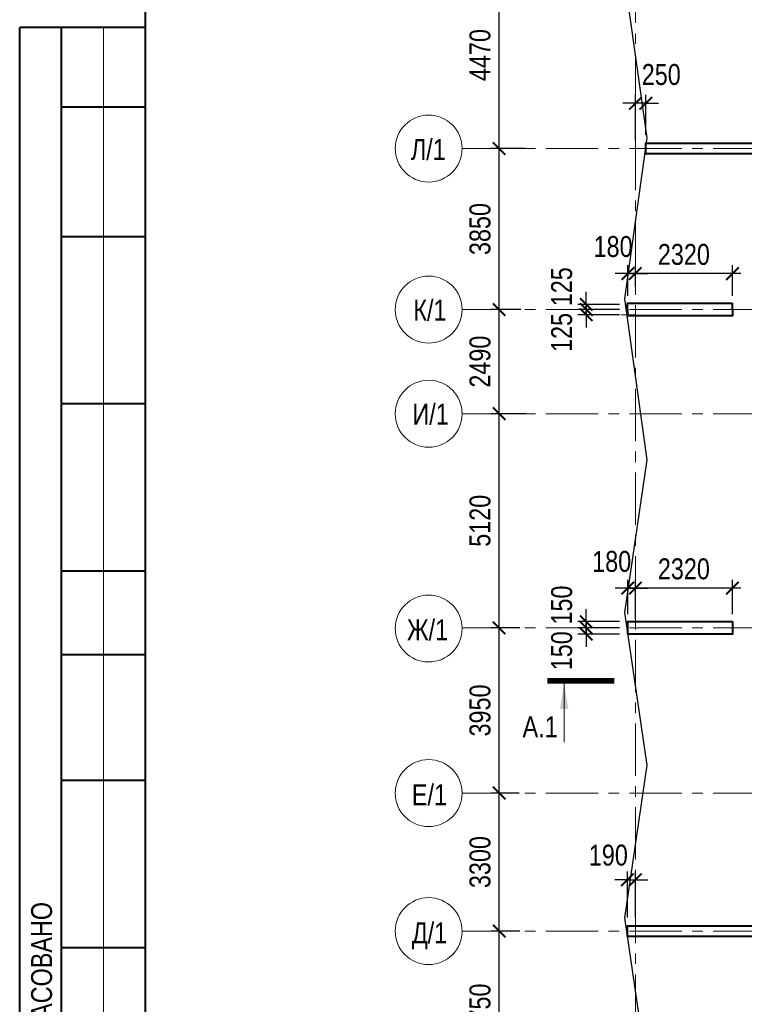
# Model space of a CAD drawing. Header units: inches. Extents: x -7218622 to -7066149, y 5758361 to 6202306.
# Tile 19 of 40: x -7167381 to -7150062, y 5876680 to 5900220. Entities that reach past the tile are written whole.
import ezdxf
from ezdxf.enums import TextEntityAlignment as Align

# ---------------------------------------------------------------- set-up
doc = ezdxf.new("R2010")
doc.units = ezdxf.units.IN
doc.header["$LTSCALE"] = 1000
doc.header["$MEASUREMENT"] = 0
doc.linetypes.add('CENTER', pattern=[2, 1.25, -0.25, 0.25, -0.25])
for name, color, linetype, lineweight in [('СК-040-С(тены)', 12, 'Continuous', 40), ('СК-043-С-ПИЛОНЫ', 5, 'Continuous', 40), ('СК-050-П(литы перекрытия)', 3, 'Continuous', 30), ('СК-100-О(си)', 7, 'CENTER', 15), ('СК-110-О-РАЗМЕРЫ', 7, 'Continuous', 15), ('СК-200-Р(амка)', 7, 'Continuous', 40), ('СК-210-Р-РАМКА ЛИНИИ ТОНКИЕ', 7, 'Continuous', 15), ('СК-400-Т(екст)', 7, 'Continuous', 20), ('СК-500-С(ечения)', 5, 'Continuous', 40)]:
    doc.layers.add(name, color=color, linetype=linetype, lineweight=lineweight)
doc.styles.add('ARIAL_annotative', font='arial.ttf', dxfattribs={"width": 0.8, "height": 2.5})
doc.styles.add('RUSS', font='arial.ttf', dxfattribs={"width": 0.8})
doc.dimstyles.new('100-200', dxfattribs={"dimscale": 0, "dimtxt": 500, "dimasz": 300, "dimexe": 200, "dimexo": 200, "dimgap": 200, "dimtad": 1, "dimdec": 0, "dimzin": 0, "dimdsep": 46, "dimtxsty": 'RUSS', "dimblk": 'ARCHTICK', "dimcen": 0.096, "dimdle": 200, "dimclrd": 7, "dimclre": 7, "dimclrt": 256, "dimadec": 0, "dimazin": 0, "dimtfac": 1, "dimtdec": 0, "dimtmove": 2, "dimatfit": 3, "dimldrblk": 'OBLIQUE', "dimfxl": 1, "dimtolj": 1, "dimtzin": 0, "dimarcsym": 0})

# ---------------------------------------------------------------- blocks, each defined once
blk = doc.blocks.new('_ArchTick')
at = {"color": 0, "linetype": 'ByBlock', "const_width": 0.15}
blk.add_lwpolyline([(-0.5, -0.5), (0.5, 0.5)], dxfattribs=at)
blk = doc.blocks.new('*D270')
at = {"layer": 'Defpoints', "color": 0, "transparency": 16777216}
for p in [(-7155922, 5878430), (-7155229, 5878430), (-7155481, 5874680)]:
    blk.add_point(p, dxfattribs=at)
at = {"layer": 'СК-110-О-РАЗМЕРЫ', "color": 7, "lineweight": -2, "transparency": 16777216}
for p, q in [((-7155922, 5874480), (-7155922, 5878630)), ((-7155429, 5878430), (-7156122, 5878430)), ((-7155681, 5874680), (-7156122, 5874680))]:
    blk.add_line(p, q, dxfattribs=at)
at = {"layer": 'СК-110-О-РАЗМЕРЫ', "color": 7, "lineweight": -2, "transparency": 16777216, "xscale": 300, "yscale": 300, "zscale": 300}
for p, rotation in [((-7155922, 5878430), 90), ((-7155922, 5874680), 270)]:
    blk.add_blockref('_ArchTick', p, dxfattribs=dict(at, rotation=rotation))
at = {"layer": 'СК-110-О-РАЗМЕРЫ', "transparency": 16777216, "insert": (-7156377, 5876555), "char_height": 500, "attachment_point": 5, "rotation": 90, "style": 'RUSS'}
blk.add_mtext('\\A1;3750', dxfattribs=at)
blk = doc.blocks.new('_Oblique')
at = {"color": 0, "linetype": 'ByBlock', "lineweight": -2}
blk.add_line((-0.5, -0.5), (0.5, 0.5), dxfattribs=at)
blk = doc.blocks.new('*D271')
at = {"layer": 'Defpoints', "color": 0, "transparency": 16777216}
for p in [(-7155922, 5881730), (-7155241, 5881730), (-7155479, 5878430)]:
    blk.add_point(p, dxfattribs=at)
at = {"layer": 'СК-110-О-РАЗМЕРЫ', "color": 7, "lineweight": -2, "transparency": 16777216}
for p, q in [((-7155922, 5878230), (-7155922, 5881930)), ((-7155441, 5881730), (-7156122, 5881730)), ((-7155679, 5878430), (-7156122, 5878430))]:
    blk.add_line(p, q, dxfattribs=at)
at = {"layer": 'СК-110-О-РАЗМЕРЫ', "color": 7, "lineweight": -2, "transparency": 16777216, "xscale": 300, "yscale": 300, "zscale": 300}
for p, rotation in [((-7155922, 5881730), 90), ((-7155922, 5878430), 270)]:
    blk.add_blockref('_ArchTick', p, dxfattribs=dict(at, rotation=rotation))
at = {"layer": 'СК-110-О-РАЗМЕРЫ', "transparency": 16777216, "insert": (-7156377, 5880080), "char_height": 500, "attachment_point": 5, "rotation": 90, "style": 'RUSS'}
blk.add_mtext('\\A1;3300', dxfattribs=at)
blk = doc.blocks.new('*D272')
at = {"layer": 'Defpoints', "color": 0, "transparency": 16777216}
for p in [(-7155922, 5885679), (-7155230, 5885679), (-7155489, 5881730)]:
    blk.add_point(p, dxfattribs=at)
at = {"layer": 'СК-110-О-РАЗМЕРЫ', "color": 7, "lineweight": -2, "transparency": 16777216}
for p, q in [((-7155922, 5881530), (-7155922, 5885879)), ((-7155430, 5885679), (-7156122, 5885679)), ((-7155689, 5881730), (-7156122, 5881730))]:
    blk.add_line(p, q, dxfattribs=at)
at = {"layer": 'СК-110-О-РАЗМЕРЫ', "color": 7, "lineweight": -2, "transparency": 16777216, "xscale": 300, "yscale": 300, "zscale": 300}
for p, rotation in [((-7155922, 5885679), 90), ((-7155922, 5881730), 270)]:
    blk.add_blockref('_ArchTick', p, dxfattribs=dict(at, rotation=rotation))
at = {"layer": 'СК-110-О-РАЗМЕРЫ', "transparency": 16777216, "insert": (-7156377, 5883705), "char_height": 500, "attachment_point": 5, "rotation": 90, "style": 'RUSS'}
blk.add_mtext('\\A1;3950', dxfattribs=at)
blk = doc.blocks.new('*D273')
at = {"layer": 'Defpoints', "color": 0, "transparency": 16777216}
for p in [(-7155922, 5897140), (-7155098, 5897140), (-7155534, 5893290)]:
    blk.add_point(p, dxfattribs=at)
at = {"layer": 'СК-110-О-РАЗМЕРЫ', "color": 7, "lineweight": -2, "transparency": 16777216}
for p, q in [((-7155922, 5893090), (-7155922, 5897340)), ((-7155298, 5897140), (-7156122, 5897140)), ((-7155734, 5893290), (-7156122, 5893290))]:
    blk.add_line(p, q, dxfattribs=at)
at = {"layer": 'СК-110-О-РАЗМЕРЫ', "color": 7, "lineweight": -2, "transparency": 16777216, "xscale": 300, "yscale": 300, "zscale": 300}
for p, rotation in [((-7155922, 5897140), 90), ((-7155922, 5893290), 270)]:
    blk.add_blockref('_ArchTick', p, dxfattribs=dict(at, rotation=rotation))
at = {"layer": 'СК-110-О-РАЗМЕРЫ', "transparency": 16777216, "insert": (-7156377, 5895215), "char_height": 500, "attachment_point": 5, "rotation": 90, "style": 'RUSS'}
blk.add_mtext('\\A1;3850', dxfattribs=at)
blk = doc.blocks.new('*D274')
at = {"layer": 'Defpoints', "color": 0, "transparency": 16777216}
for p in [(-7155922, 5901610), (-7155152, 5901610), (-7155479, 5897140)]:
    blk.add_point(p, dxfattribs=at)
at = {"layer": 'СК-110-О-РАЗМЕРЫ', "color": 7, "lineweight": -2, "transparency": 16777216}
for p, q in [((-7155922, 5896940), (-7155922, 5901810)), ((-7155352, 5901610), (-7156122, 5901610)), ((-7155679, 5897140), (-7156122, 5897140))]:
    blk.add_line(p, q, dxfattribs=at)
at = {"layer": 'СК-110-О-РАЗМЕРЫ', "color": 7, "lineweight": -2, "transparency": 16777216, "xscale": 300, "yscale": 300, "zscale": 300}
for p, rotation in [((-7155922, 5901610), 90), ((-7155922, 5897140), 270)]:
    blk.add_blockref('_ArchTick', p, dxfattribs=dict(at, rotation=rotation))
at = {"layer": 'СК-110-О-РАЗМЕРЫ', "transparency": 16777216, "insert": (-7156377, 5899375), "char_height": 500, "attachment_point": 5, "rotation": 90, "style": 'RUSS'}
blk.add_mtext('\\A1;4470', dxfattribs=at)
blk = doc.blocks.new('*D294')
at = {"layer": 'Defpoints', "color": 0, "transparency": 16777216}
for p in [(-7155922, 5893290), (-7155206, 5893290), (-7155488, 5890800)]:
    blk.add_point(p, dxfattribs=at)
at = {"layer": 'СК-110-О-РАЗМЕРЫ', "color": 7, "lineweight": -2, "transparency": 16777216}
for p, q in [((-7155922, 5890600), (-7155922, 5893490)), ((-7155406, 5893290), (-7156122, 5893290)), ((-7155688, 5890800), (-7156122, 5890800))]:
    blk.add_line(p, q, dxfattribs=at)
at = {"layer": 'СК-110-О-РАЗМЕРЫ', "color": 7, "lineweight": -2, "transparency": 16777216, "xscale": 300, "yscale": 300, "zscale": 300}
for p, rotation in [((-7155922, 5893290), 90), ((-7155922, 5890800), 270)]:
    blk.add_blockref('_ArchTick', p, dxfattribs=dict(at, rotation=rotation))
at = {"layer": 'СК-110-О-РАЗМЕРЫ', "transparency": 16777216, "insert": (-7156377, 5892045), "char_height": 500, "attachment_point": 5, "rotation": 90, "style": 'RUSS'}
blk.add_mtext('\\A1;2490', dxfattribs=at)
blk = doc.blocks.new('*D296')
at = {"layer": 'Defpoints', "color": 0, "transparency": 16777216}
for p in [(-7155922, 5890800), (-7155077, 5890800), (-7155656, 5885679)]:
    blk.add_point(p, dxfattribs=at)
at = {"layer": 'СК-110-О-РАЗМЕРЫ', "color": 7, "lineweight": -2, "transparency": 16777216}
for p, q in [((-7155922, 5885479), (-7155922, 5891000)), ((-7155277, 5890800), (-7156122, 5890800)), ((-7155856, 5885679), (-7156122, 5885679))]:
    blk.add_line(p, q, dxfattribs=at)
at = {"layer": 'СК-110-О-РАЗМЕРЫ', "color": 7, "lineweight": -2, "transparency": 16777216, "xscale": 300, "yscale": 300, "zscale": 300}
for p, rotation in [((-7155922, 5890800), 90), ((-7155922, 5885679), 270)]:
    blk.add_blockref('_ArchTick', p, dxfattribs=dict(at, rotation=rotation))
at = {"layer": 'СК-110-О-РАЗМЕРЫ', "transparency": 16777216, "insert": (-7156377, 5888240), "char_height": 500, "attachment_point": 5, "rotation": 90, "style": 'RUSS'}
blk.add_mtext('\\A1;5120', dxfattribs=at)
blk = doc.blocks.new('*D237')
at = {"layer": 'Defpoints', "color": 0, "transparency": 16777216}
for p in [(-7152666, 5894150), (-7152666, 5893636), (-7150346, 5893415)]:
    blk.add_point(p, dxfattribs=at)
at = {"layer": 'СК-110-О-РАЗМЕРЫ', "color": 7, "lineweight": -2, "transparency": 16777216}
for p, q in [((-7152666, 5893836), (-7152666, 5894350)), ((-7150346, 5893615), (-7150346, 5894350)), ((-7150146, 5894150), (-7152866, 5894150))]:
    blk.add_line(p, q, dxfattribs=at)
at = {"layer": 'СК-110-О-РАЗМЕРЫ', "color": 7, "lineweight": -2, "transparency": 16777216, "xscale": 300, "yscale": 300, "zscale": 300, "rotation": 180}
blk.add_blockref('_ArchTick', (-7152666, 5894150), dxfattribs=at)
at = {"layer": 'СК-110-О-РАЗМЕРЫ', "color": 7, "lineweight": -2, "transparency": 16777216, "xscale": 300, "yscale": 300, "zscale": 300}
blk.add_blockref('_ArchTick', (-7150346, 5894150), dxfattribs=at)
at = {"layer": 'СК-110-О-РАЗМЕРЫ', "transparency": 16777216, "insert": (-7151506, 5894606), "char_height": 500, "attachment_point": 5, "style": 'RUSS'}
blk.add_mtext('\\A1;2320', dxfattribs=at)
blk = doc.blocks.new('*D238')
at = {"layer": 'Defpoints', "color": 0, "transparency": 16777216}
for p in [(-7152666, 5894150), (-7152666, 5893856), (-7152846, 5893415)]:
    blk.add_point(p, dxfattribs=at)
at = {"layer": 'СК-110-О-РАЗМЕРЫ', "color": 7, "lineweight": -2, "transparency": 16777216}
for p, q in [((-7152846, 5893615), (-7152846, 5894350)), ((-7152666, 5894056), (-7152666, 5894350)), ((-7152846, 5894150), (-7153146, 5894150)), ((-7152846, 5894150), (-7152666, 5894150)), ((-7152666, 5894150), (-7152366, 5894150))]:
    blk.add_line(p, q, dxfattribs=at)
at = {"layer": 'СК-110-О-РАЗМЕРЫ', "color": 7, "lineweight": -2, "transparency": 16777216, "xscale": 300, "yscale": 300, "zscale": 300}
blk.add_blockref('_ArchTick', (-7152846, 5894150), dxfattribs=at)
at = {"layer": 'СК-110-О-РАЗМЕРЫ', "color": 7, "lineweight": -2, "transparency": 16777216, "xscale": 300, "yscale": 300, "zscale": 300, "rotation": 180}
blk.add_blockref('_ArchTick', (-7152666, 5894150), dxfattribs=at)
at = {"layer": 'СК-110-О-РАЗМЕРЫ', "transparency": 16777216, "insert": (-7153198, 5894794), "char_height": 500, "attachment_point": 5, "style": 'RUSS'}
blk.add_mtext('\\A1;180', dxfattribs=at)
blk = doc.blocks.new('*D254')
at = {"layer": 'Defpoints', "color": 0, "transparency": 16777216}
for p in [(-7152666, 5879655), (-7152855, 5878555), (-7152666, 5878555)]:
    blk.add_point(p, dxfattribs=at)
at = {"layer": 'СК-110-О-РАЗМЕРЫ', "color": 7, "lineweight": -2, "transparency": 16777216}
for p, q in [((-7152855, 5878755), (-7152855, 5879855)), ((-7152666, 5878755), (-7152666, 5879855)), ((-7152855, 5879655), (-7153155, 5879655)), ((-7152855, 5879655), (-7152666, 5879655)), ((-7152666, 5879655), (-7152366, 5879655))]:
    blk.add_line(p, q, dxfattribs=at)
at = {"layer": 'СК-110-О-РАЗМЕРЫ', "color": 7, "lineweight": -2, "transparency": 16777216, "xscale": 300, "yscale": 300, "zscale": 300}
blk.add_blockref('_ArchTick', (-7152855, 5879655), dxfattribs=at)
at = {"layer": 'СК-110-О-РАЗМЕРЫ', "color": 7, "lineweight": -2, "transparency": 16777216, "xscale": 300, "yscale": 300, "zscale": 300, "rotation": 180}
blk.add_blockref('_ArchTick', (-7152666, 5879655), dxfattribs=at)
at = {"layer": 'СК-110-О-РАЗМЕРЫ', "transparency": 16777216, "insert": (-7153311, 5880244), "char_height": 500, "attachment_point": 5, "style": 'RUSS'}
blk.add_mtext('\\A1;190', dxfattribs=at)
blk = doc.blocks.new('*D248')
at = {"layer": 'Defpoints', "color": 0, "transparency": 16777216}
for p in [(-7152666, 5886632), (-7152666, 5885679), (-7150346, 5885804)]:
    blk.add_point(p, dxfattribs=at)
at = {"layer": 'СК-110-О-РАЗМЕРЫ', "color": 7, "lineweight": -2, "transparency": 16777216}
for p, q in [((-7152666, 5885879), (-7152666, 5886832)), ((-7150346, 5886004), (-7150346, 5886832)), ((-7150146, 5886632), (-7152866, 5886632))]:
    blk.add_line(p, q, dxfattribs=at)
at = {"layer": 'СК-110-О-РАЗМЕРЫ', "color": 7, "lineweight": -2, "transparency": 16777216, "xscale": 300, "yscale": 300, "zscale": 300, "rotation": 180}
blk.add_blockref('_ArchTick', (-7152666, 5886632), dxfattribs=at)
at = {"layer": 'СК-110-О-РАЗМЕРЫ', "color": 7, "lineweight": -2, "transparency": 16777216, "xscale": 300, "yscale": 300, "zscale": 300}
blk.add_blockref('_ArchTick', (-7150346, 5886632), dxfattribs=at)
at = {"layer": 'СК-110-О-РАЗМЕРЫ', "transparency": 16777216, "insert": (-7151506, 5887088), "char_height": 500, "attachment_point": 5, "style": 'RUSS'}
blk.add_mtext('\\A1;2320', dxfattribs=at)
blk = doc.blocks.new('*D249')
at = {"layer": 'Defpoints', "color": 0, "transparency": 16777216}
for p in [(-7152666, 5886632), (-7152846, 5885804), (-7152666, 5885679)]:
    blk.add_point(p, dxfattribs=at)
at = {"layer": 'СК-110-О-РАЗМЕРЫ', "color": 7, "lineweight": -2, "transparency": 16777216}
for p, q in [((-7152846, 5886004), (-7152846, 5886832)), ((-7152666, 5885879), (-7152666, 5886832)), ((-7152846, 5886632), (-7153146, 5886632)), ((-7152846, 5886632), (-7152666, 5886632)), ((-7152666, 5886632), (-7152366, 5886632))]:
    blk.add_line(p, q, dxfattribs=at)
at = {"layer": 'СК-110-О-РАЗМЕРЫ', "color": 7, "lineweight": -2, "transparency": 16777216, "xscale": 300, "yscale": 300, "zscale": 300}
blk.add_blockref('_ArchTick', (-7152846, 5886632), dxfattribs=at)
at = {"layer": 'СК-110-О-РАЗМЕРЫ', "color": 7, "lineweight": -2, "transparency": 16777216, "xscale": 300, "yscale": 300, "zscale": 300, "rotation": 180}
blk.add_blockref('_ArchTick', (-7152666, 5886632), dxfattribs=at)
at = {"layer": 'СК-110-О-РАЗМЕРЫ', "transparency": 16777216, "insert": (-7153231, 5887266), "char_height": 500, "attachment_point": 5, "style": 'RUSS'}
blk.add_mtext('\\A1;180', dxfattribs=at)
blk = doc.blocks.new('*D250')
at = {"layer": 'Defpoints', "color": 0, "transparency": 16777216}
for p in [(-7153839, 5885679), (-7152846, 5885829), (-7152846, 5885679)]:
    blk.add_point(p, dxfattribs=at)
at = {"layer": 'СК-110-О-РАЗМЕРЫ', "color": 7, "lineweight": -2, "transparency": 16777216}
for p, q in [((-7153839, 5885829), (-7153839, 5886129)), ((-7153046, 5885829), (-7154039, 5885829)), ((-7153046, 5885679), (-7154039, 5885679)), ((-7153839, 5885829), (-7153839, 5885679)), ((-7153839, 5885679), (-7153839, 5885379))]:
    blk.add_line(p, q, dxfattribs=at)
at = {"layer": 'СК-110-О-РАЗМЕРЫ', "color": 7, "lineweight": -2, "transparency": 16777216, "xscale": 300, "yscale": 300, "zscale": 300}
for p, rotation in [((-7153839, 5885829), 270), ((-7153839, 5885679), 90)]:
    blk.add_blockref('_ArchTick', p, dxfattribs=dict(at, rotation=rotation))
at = {"layer": 'СК-110-О-РАЗМЕРЫ', "transparency": 16777216, "insert": (-7154425, 5886226), "char_height": 500, "attachment_point": 5, "rotation": 90, "style": 'RUSS'}
blk.add_mtext('\\A1;150', dxfattribs=at)
blk = doc.blocks.new('*D242')
at = {"layer": 'Defpoints', "color": 0, "transparency": 16777216}
for p in [(-7153839, 5885679), (-7152846, 5885679), (-7152846, 5885530)]:
    blk.add_point(p, dxfattribs=at)
at = {"layer": 'СК-110-О-РАЗМЕРЫ', "color": 7, "lineweight": -2, "transparency": 16777216}
for p, q in [((-7153839, 5885679), (-7153839, 5885979)), ((-7153046, 5885679), (-7154039, 5885679)), ((-7153839, 5885530), (-7153839, 5885679)), ((-7153046, 5885530), (-7154039, 5885530)), ((-7153839, 5885530), (-7153839, 5885230))]:
    blk.add_line(p, q, dxfattribs=at)
at = {"layer": 'СК-110-О-РАЗМЕРЫ', "color": 7, "lineweight": -2, "transparency": 16777216, "xscale": 300, "yscale": 300, "zscale": 300}
for p, rotation in [((-7153839, 5885679), 270), ((-7153839, 5885530), 90)]:
    blk.add_blockref('_ArchTick', p, dxfattribs=dict(at, rotation=rotation))
at = {"layer": 'СК-110-О-РАЗМЕРЫ', "transparency": 16777216, "insert": (-7154425, 5885133), "char_height": 500, "attachment_point": 5, "rotation": 90, "style": 'RUSS'}
blk.add_mtext('\\A1;150', dxfattribs=at)
blk = doc.blocks.new('*D243')
at = {"layer": 'Defpoints', "color": 0, "transparency": 16777216}
for p in [(-7152846, 5893415), (-7153839, 5893290), (-7152846, 5893290)]:
    blk.add_point(p, dxfattribs=at)
at = {"layer": 'СК-110-О-РАЗМЕРЫ', "color": 7, "lineweight": -2, "transparency": 16777216}
for p, q in [((-7153839, 5893415), (-7153839, 5893715)), ((-7153046, 5893415), (-7154039, 5893415)), ((-7153839, 5893415), (-7153839, 5893290)), ((-7153046, 5893290), (-7154039, 5893290)), ((-7153839, 5893290), (-7153839, 5892990))]:
    blk.add_line(p, q, dxfattribs=at)
at = {"layer": 'СК-110-О-РАЗМЕРЫ', "color": 7, "lineweight": -2, "transparency": 16777216, "xscale": 300, "yscale": 300, "zscale": 300}
for p, rotation in [((-7153839, 5893415), 270), ((-7153839, 5893290), 90)]:
    blk.add_blockref('_ArchTick', p, dxfattribs=dict(at, rotation=rotation))
at = {"layer": 'СК-110-О-РАЗМЕРЫ', "transparency": 16777216, "insert": (-7154425, 5893836), "char_height": 500, "attachment_point": 5, "rotation": 90, "style": 'RUSS'}
blk.add_mtext('\\A1;125', dxfattribs=at)
blk = doc.blocks.new('*D244')
at = {"layer": 'Defpoints', "color": 0, "transparency": 16777216}
for p in [(-7153839, 5893290), (-7152846, 5893290), (-7152846, 5893165)]:
    blk.add_point(p, dxfattribs=at)
at = {"layer": 'СК-110-О-РАЗМЕРЫ', "color": 7, "lineweight": -2, "transparency": 16777216}
for p, q in [((-7153839, 5893290), (-7153839, 5893590)), ((-7153046, 5893290), (-7154039, 5893290)), ((-7153839, 5893165), (-7153839, 5893290)), ((-7153046, 5893165), (-7154039, 5893165)), ((-7153839, 5893165), (-7153839, 5892865))]:
    blk.add_line(p, q, dxfattribs=at)
at = {"layer": 'СК-110-О-РАЗМЕРЫ', "color": 7, "lineweight": -2, "transparency": 16777216, "xscale": 300, "yscale": 300, "zscale": 300}
for p, rotation in [((-7153839, 5893290), 270), ((-7153839, 5893165), 90)]:
    blk.add_blockref('_ArchTick', p, dxfattribs=dict(at, rotation=rotation))
at = {"layer": 'СК-110-О-РАЗМЕРЫ', "transparency": 16777216, "insert": (-7154425, 5892743), "char_height": 500, "attachment_point": 5, "rotation": 90, "style": 'RUSS'}
blk.add_mtext('\\A1;125', dxfattribs=at)
blk = doc.blocks.new('*D245')
at = {"layer": 'Defpoints', "color": 0, "transparency": 16777216}
for p in [(-7152666, 5898221), (-7152416, 5897265), (-7152666, 5897140)]:
    blk.add_point(p, dxfattribs=at)
at = {"layer": 'СК-110-О-РАЗМЕРЫ', "color": 7, "lineweight": -2, "transparency": 16777216}
for p, q in [((-7152666, 5897340), (-7152666, 5898421)), ((-7152416, 5897465), (-7152416, 5898421)), ((-7152666, 5898221), (-7152966, 5898221)), ((-7152416, 5898221), (-7152666, 5898221)), ((-7152416, 5898221), (-7152116, 5898221))]:
    blk.add_line(p, q, dxfattribs=at)
at = {"layer": 'СК-110-О-РАЗМЕРЫ', "color": 7, "lineweight": -2, "transparency": 16777216, "xscale": 300, "yscale": 300, "zscale": 300}
blk.add_blockref('_ArchTick', (-7152666, 5898221), dxfattribs=at)
at = {"layer": 'СК-110-О-РАЗМЕРЫ', "color": 7, "lineweight": -2, "transparency": 16777216, "xscale": 300, "yscale": 300, "zscale": 300, "rotation": 180}
blk.add_blockref('_ArchTick', (-7152416, 5898221), dxfattribs=at)
at = {"layer": 'СК-110-О-РАЗМЕРЫ', "transparency": 16777216, "insert": (-7152047, 5898907), "char_height": 500, "attachment_point": 5, "style": 'RUSS'}
blk.add_mtext('\\A1;250', dxfattribs=at)
blk = doc.blocks.new('Сечение')
at = {"layer": 'СК-500-С(ечения)', "linetype": 'Continuous', "lineweight": 15, "ltscale": 100}
blk.add_line((-200, -35), (-200, -735), dxfattribs=at)
at = {"layer": 'СК-500-С(ечения)', "linetype": 'Continuous', "ltscale": 100, "const_width": 70}
blk.add_lwpolyline([(-400, 0), (400, 0)], dxfattribs=at)
at = {"layer": 'СК-500-С(ечения)', "linetype": 'Continuous', "ltscale": 100}
blk.add_solid([(-200, -35), (-250, -335), (-150, -335)], dxfattribs=at)
blk = doc.blocks.new('*U535')
at = {"layer": 'СК-400-Т(екст)', "ltscale": 100, "xscale": 0.009999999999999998, "yscale": 0.009999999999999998, "zscale": 0.009999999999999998, "rotation": 6.149580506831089e-05}
blk.add_blockref('Сечение', (4, 0), dxfattribs=at)
at = {"layer": 'СК-500-С(ечения)', "color": 0, "ltscale": 100, "style": 'ARIAL_annotative', "width": 0.8}
blk.add_attdef('НОМЕР_СЕЧЕНИЯ_1_1(НОМЕР_ЛИСТА)', text='', height=2.5, rotation=0.0001, dxfattribs=at).set_placement((1.23, -6.74), align=Align.RIGHT)
blk.add_attdef('НОМЕР_СЕЧЕНИЯ_2_1(НОМЕР_ЛИСТА)', text='', height=2.5, rotation=0.0001, dxfattribs=at).set_placement((128.92, -7.48), align=Align.BOTTOM_LEFT)

msp = doc.modelspace()

# ---------------------------------------------------------------- linework, layer by layer
at = {"layer": 'СК-040-С(тены)'}
for points in [[(-7145715.4, 5897264.6), (-7145715.4, 5897014.6), (-7152415.6, 5897014.6), (-7152415.6, 5897264.6)], [(-7145385.7, 5878554.6), (-7145385.7, 5878304.6), (-7152855.4, 5878304.6), (-7152855.4, 5878554.6)]]:
    msp.add_lwpolyline(points, close=True, dxfattribs=at)
at = {"layer": 'СК-043-С-ПИЛОНЫ'}
for points in [[(-7150352.6, 5893439.6), (-7150345.6, 5893139.6), (-7152845.6, 5893139.6), (-7152852.6, 5893439.6)], [(-7150345.6, 5885829.5), (-7150345.6, 5885529.5), (-7152845.6, 5885529.5), (-7152845.6, 5885829.5)]]:
    msp.add_lwpolyline(points, close=True, dxfattribs=at)
at = {"layer": 'СК-050-П(литы перекрытия)'}
msp.add_lwpolyline([(-7135485.7, 5887974.6), (-7135485.7, 5890674.6), (-7132887, 5890674.6), (-7132491.3, 5893549.1), (-7133021.1, 5897397.8), (-7132491.3, 5901801.5), (-7133022.1, 5905252.2), (-7132201.7, 5909432.9), (-7136761.6, 5908612.1), (-7139721.6, 5909142.1), (-7142680.3, 5908612.1), (-7145641.6, 5909142.1), (-7148601.6, 5908612.1), (-7153217.5, 5909434), (-7152393.7, 5904851.6), (-7152924.2, 5901198.6), (-7152394.2, 5897399.2), (-7152924.3, 5893550), (-7152394.2, 5889699.5), (-7152924.1, 5886049.6), (-7152394.1, 5882399.6), (-7152924.1, 5878748.8), (-7152394, 5875098.9)], dxfattribs=at)
at = {"layer": 'СК-100-О(си)', "linetype": 'CENTER'}
for p, q in [((-7152665.7, 5911393.9), (-7152665.7, 5859887.7)), ((-7156805.8, 5897139.6), (-7129480.8, 5897139.6)), ((-7156805.8, 5893289.6), (-7129480.8, 5893289.6)), ((-7156805.8, 5890799.6), (-7129480.8, 5890799.6)), ((-7156805.8, 5885679.5), (-7129480.8, 5885679.5)), ((-7156805.8, 5881729.8), (-7129480.8, 5881729.8)), ((-7156805.8, 5878429.8), (-7129480.8, 5878429.8))]:
    msp.add_line(p, q, dxfattribs=at)
at = {"layer": 'СК-100-О(си)', "linetype": 'Continuous'}
for centre in [(-7157605.8, 5897139.6), (-7157605.8, 5893289.6), (-7157605.8, 5890799.6), (-7157605.8, 5885664.3), (-7157605.8, 5881729.8), (-7157605.8, 5878429.8)]:
    msp.add_circle(centre, 800, dxfattribs=at)
at = {"layer": 'СК-110-О-РАЗМЕРЫ'}
msp.add_line((-7152665.7, 5893164.6), (-7153014.3, 5893164.6), dxfattribs=at)
at = {"layer": 'СК-200-Р(амка)'}
for p, q in [((-7164381.5, 5914432.3), (-7164381.5, 5857032.3)), ((-7164381.5, 5900032.3), (-7167381.5, 5900032.3)), ((-7167381.5, 5874032.3), (-7167381.5, 5900032.3)), ((-7166381.5, 5874032.3), (-7166381.5, 5900032.3)), ((-7164381.5, 5898132.3), (-7166381.5, 5898132.3)), ((-7164381.5, 5895032.3), (-7166381.5, 5895032.3)), ((-7164381.5, 5891032.3), (-7166381.5, 5891032.3)), ((-7164381.5, 5887032.3), (-7166381.5, 5887032.3)), ((-7164381.5, 5885032.3), (-7166381.5, 5885032.3)), ((-7164381.5, 5882032.3), (-7166381.5, 5882032.3)), ((-7164381.5, 5878032.3), (-7166381.5, 5878032.3))]:
    msp.add_line(p, q, dxfattribs=at)
at = {"layer": 'СК-210-Р-РАМКА ЛИНИИ ТОНКИЕ'}
msp.add_line((-7165381.5, 5874032.3), (-7165381.5, 5900032.3), dxfattribs=at)

# ---------------------------------------------------------------- block references
at = {"layer": 'СК-500-С(ечения)'}
ref = msp.add_blockref('*U535', (-7154767.9, 5884413.4), dxfattribs=dict(at, xscale=200, yscale=200, zscale=200, rotation=359.9999385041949))
ref.add_attrib('НОМЕР_СЕЧЕНИЯ_1_1(НОМЕР_ЛИСТА)', 'А.1', dxfattribs={"color": 0, "ltscale": 100, "height": 500, "rotation": 360, "style": 'ARIAL_annotative', "width": 0.8}).set_placement((-7154522.6, 5883065.5), align=Align.RIGHT)

# ---------------------------------------------------------------- texts
at = {"layer": 'СК-200-Р(амка)', "style": 'RUSS', "width": 0.8}
msp.add_text('СОГЛАСОВАНО', height=500, rotation=90, dxfattribs=at).set_placement((-7166608.8, 5874824.6))
at = {"layer": 'СК-400-Т(екст)', "style": 'RUSS', "width": 0.8}
for s, p in [('Л/1', (-7158031.4, 5896867.3)), ('К/1', (-7157971.1, 5893026.2)), ('И/1', (-7157993.4, 5890541.2)), ('Ж/1', (-7158123.6, 5885381.9)), ('Е/1', (-7158006.6, 5881439.9)), ('Д/1', (-7158007.1, 5878140))]:
    msp.add_text(s, height=500, dxfattribs=at).set_placement(p)

# ---------------------------------------------------------------- dimensions: what is measured, and where the dimension line sits
at = {"layer": 'СК-110-О-РАЗМЕРЫ'}
for base, p1, p2, override, picture, middle in [((-7155921.6, 5901609.7), (-7155479.4, 5897139.6), (-7155151.5, 5901609.7), {"dimscale": 1}, '*D274', (-7156376.9, 5899374.6)), ((-7155921.6, 5897139.6), (-7155533.8, 5893289.6), (-7155098.2, 5897139.6), {"dimscale": 1, "dimtxsty": 'RUSS'}, '*D273', (-7156377.1, 5895214.6)), ((-7155921.6, 5893289.6), (-7155487.6, 5890799.6), (-7155205.8, 5893289.6), {"dimscale": 1, "dimtxsty": 'RUSS'}, '*D294', (-7156376.9, 5892044.6)), ((-7155921.6, 5890799.6), (-7155656.2, 5885679.5), (-7155076.8, 5890799.6), {"dimscale": 1, "dimtxsty": 'RUSS'}, '*D296', (-7156376.9, 5888239.5)), ((-7155921.6, 5885679.5), (-7155489.5, 5881729.6), (-7155230.4, 5885679.5), {"dimscale": 1, "dimtxsty": 'RUSS'}, '*D272', (-7156377.1, 5883704.5)), ((-7155921.6, 5881729.6), (-7155479.4, 5878429.8), (-7155240.9, 5881729.6), {"dimscale": 1, "dimtxsty": 'RUSS'}, '*D271', (-7156377.1, 5880079.7)), ((-7155921.6, 5878429.8), (-7155481, 5874679.8), (-7155229.4, 5878429.8), {"dimscale": 1, "dimtxsty": 'RUSS'}, '*D270', (-7156377.1, 5876554.8))]:
    dim = msp.add_linear_dim(base=base, p1=p1, p2=p2, angle=90, dimstyle='100-200', override=override, dxfattribs=at)
    dim.commit()
    dim.dimension.update_dxf_attribs({"geometry": picture, "text_midpoint": middle})
for base, p1, p2, picture, middle in [((-7152665.7, 5898221.1), (-7152415.6, 5897264.6), (-7152665.7, 5897139.6), '*D245', (-7152046.9, 5898906.9)), ((-7152665.7, 5894150.1), (-7152845.6, 5893414.6), (-7152665.7, 5893855.6), '*D238', (-7153198.3, 5894794.4)), ((-7152665.7, 5886632.5), (-7152845.6, 5885804.5), (-7152665.7, 5885679.5), '*D249', (-7153230.7, 5887266.1)), ((-7152665.7, 5879655.5), (-7152855.4, 5878554.6), (-7152665.7, 5878554.6), '*D254', (-7153311, 5880243.5))]:
    dim = msp.add_linear_dim(base=base, p1=p1, p2=p2, dimstyle='100-200', override={"dimscale": 1}, dxfattribs=at)
    dim.commit()
    dim.dimension.update_dxf_attribs({"geometry": picture, "text_midpoint": middle, "dimtype": 160})
for base, p1, p2, picture, middle in [((-7152665.7, 5894150.1), (-7150345.6, 5893414.6), (-7152665.7, 5893636.2), '*D237', (-7151505.6, 5894605.6)), ((-7152665.7, 5886632.5), (-7150345.6, 5885804.5), (-7152665.7, 5885679.5), '*D248', (-7151505.6, 5887087.9))]:
    dim = msp.add_linear_dim(base=base, p1=p1, p2=p2, dimstyle='100-200', override={"dimscale": 1}, dxfattribs=at)
    dim.commit()
    dim.dimension.update_dxf_attribs({"geometry": picture, "text_midpoint": middle})
for base, p1, p2, angle, picture, middle in [((-7153838.6, 5893289.6), (-7152845.6, 5893414.6), (-7152845.6, 5893289.6), 90, '*D243', (-7154424.7, 5893836)), ((-7153838.6, 5893289.6), (-7152845.6, 5893164.6), (-7152845.6, 5893289.6), 270, '*D244', (-7154424.7, 5892743.2)), ((-7153838.6, 5885679.5), (-7152845.6, 5885829.5), (-7152845.6, 5885679.5), 90, '*D250', (-7154424.7, 5886225.9)), ((-7153838.6, 5885679.5), (-7152845.6, 5885529.5), (-7152845.6, 5885679.5), 270, '*D242', (-7154424.7, 5885133.1))]:
    dim = msp.add_linear_dim(base=base, p1=p1, p2=p2, angle=angle, dimstyle='100-200', override={"dimscale": 1}, dxfattribs=at)
    dim.commit()
    dim.dimension.update_dxf_attribs({"geometry": picture, "text_midpoint": middle, "dimtype": 160})

doc.saveas('drawing.dxf')
